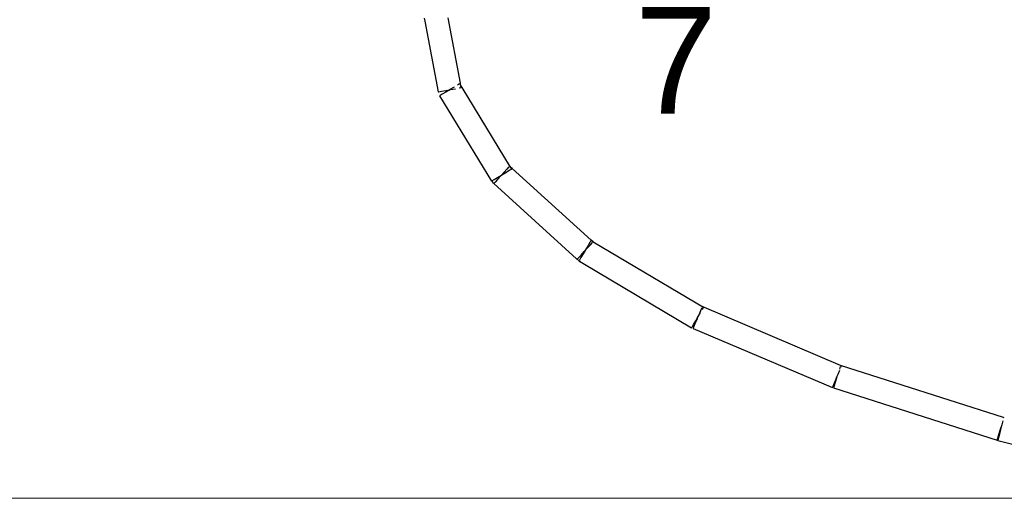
# Model space of a CAD drawing. Header units: millimetres. Extents: x 4476663 to 4477054, y -30323851 to -30323414.
# Tile 200 of 256: x 4476893.157 to 4476895.008, y -30323529.868 to -30323528.969. Entities that reach past the tile are written whole.
import ezdxf

# ---------------------------------------------------------------- set-up
doc = ezdxf.new("R2010")
doc.units = ezdxf.units.MM
doc.linetypes.add('NULL', pattern=[0])
for name, color, linetype, lineweight in [('CE-Condutos (Teto)', 1, 'Continuous', 25), ('IFC-Parede padrão-Contorno', 44, 'Continuous', 5), ('Textos', 7, 'Continuous', 9)]:
    doc.layers.add(name, color=color, linetype=linetype, lineweight=lineweight)
doc.styles.add('ARIAL', font='arial.ttf')

msp = doc.modelspace()

# ---------------------------------------------------------------- linework, layer by layer
at = {"layer": 'CE-Condutos (Teto)'}
for p, q in [((4476893.9175, -30323528.9664), (4476893.9185, -30323528.9716)), ((4476893.9852, -30323529.0885), (4476893.9623, -30323528.9654)), ((4476893.9185, -30323528.9716), (4476893.9433, -30323529.1047)), ((4476893.9657, -30323529.1003), (4476893.9653, -30323529.1006)), ((4476893.9653, -30323529.1006), (4476893.967, -30323529.1003)), ((4476893.9735, -30323529.0956), (4476893.9657, -30323529.1003)), ((4476893.967, -30323529.1003), (4476893.9758, -30323529.0986)), ((4476893.9836, -30323529.0894), (4476893.9798, -30323529.0918)), ((4476893.9828, -30323529.0973), (4476893.9867, -30323529.0966)), ((4476893.9857, -30323529.0915), (4476893.9852, -30323529.0885)), ((4476893.9867, -30323529.0966), (4476893.9857, -30323529.0915)), ((4476893.9886, -30323529.0963), (4476893.9857, -30323529.0915)), ((4476894.0797, -30323529.246), (4476893.9886, -30323529.0963)), ((4476893.9433, -30323529.1047), (4476893.9449, -30323529.1044)), ((4476893.9449, -30323529.1044), (4476893.9501, -30323529.1034)), ((4476893.9472, -30323529.1116), (4476893.9462, -30323529.1122)), ((4476893.9462, -30323529.1122), (4476894.0436, -30323529.2725)), ((4476893.9513, -30323529.1091), (4476893.9472, -30323529.1116)), ((4476893.9501, -30323529.1034), (4476893.9579, -30323529.102)), ((4476893.9579, -30323529.1051), (4476893.9513, -30323529.1091)), ((4476893.9579, -30323529.102), (4476893.9653, -30323529.1006)), ((4476893.9653, -30323529.1006), (4476893.9579, -30323529.1051)), ((4476894.0764, -30323529.2457), (4476894.0728, -30323529.2498)), ((4476894.0827, -30323529.2487), (4476894.0797, -30323529.246)), ((4476894.0817, -30323529.2493), (4476894.0797, -30323529.246)), ((4476894.0488, -30323529.2693), (4476894.0553, -30323529.2654)), ((4476894.0611, -30323529.2627), (4476894.0552, -30323529.2692)), ((4476894.0553, -30323529.2654), (4476894.0627, -30323529.2609)), ((4476894.0627, -30323529.2609), (4476894.0611, -30323529.2627)), ((4476894.0673, -30323529.2558), (4476894.0627, -30323529.2609)), ((4476894.0627, -30323529.2609), (4476894.0632, -30323529.2606)), ((4476894.0632, -30323529.2606), (4476894.0709, -30323529.2559)), ((4476894.0728, -30323529.2498), (4476894.0673, -30323529.2558)), ((4476894.0709, -30323529.2559), (4476894.0772, -30323529.252)), ((4476894.0772, -30323529.252), (4476894.0811, -30323529.2497)), ((4476894.0811, -30323529.2497), (4476894.0817, -30323529.2493)), ((4476894.2312, -30323529.3834), (4476894.0827, -30323529.2487)), ((4476894.0436, -30323529.2725), (4476894.0442, -30323529.2721)), ((4476894.0442, -30323529.2721), (4476894.0447, -30323529.2719)), ((4476894.0442, -30323529.2721), (4476894.0468, -30323529.276)), ((4476894.0447, -30323529.2719), (4476894.0488, -30323529.2693)), ((4476894.0468, -30323529.276), (4476894.0472, -30323529.2767)), ((4476894.0505, -30323529.2743), (4476894.048, -30323529.2771)), ((4476894.048, -30323529.2771), (4476894.2036, -30323529.4181)), ((4476894.0552, -30323529.2692), (4476894.0505, -30323529.2743)), ((4476894.2252, -30323529.3936), (4476894.2206, -30323529.4012)), ((4476894.2242, -30323529.3979), (4476894.2296, -30323529.3919)), ((4476894.2287, -30323529.3876), (4476894.2252, -30323529.3936)), ((4476894.2307, -30323529.3842), (4476894.2287, -30323529.3876)), ((4476894.2296, -30323529.3919), (4476894.2333, -30323529.3879)), ((4476894.2345, -30323529.3865), (4476894.2307, -30323529.3842)), ((4476894.2346, -30323529.3864), (4476894.2312, -30323529.3834)), ((4476894.2345, -30323529.3865), (4476894.2346, -30323529.3864)), ((4476894.235, -30323529.3868), (4476894.2345, -30323529.3865)), ((4476894.4424, -30323529.51), (4476894.235, -30323529.3868)), ((4476894.2074, -30323529.4165), (4476894.212, -30323529.4114)), ((4476894.2159, -30323529.4092), (4476894.2118, -30323529.4161)), ((4476894.212, -30323529.4114), (4476894.2179, -30323529.4048)), ((4476894.2195, -30323529.403), (4476894.2159, -30323529.4092)), ((4476894.2179, -30323529.4048), (4476894.2195, -30323529.403)), ((4476894.2195, -30323529.403), (4476894.2242, -30323529.3979)), ((4476894.2206, -30323529.4012), (4476894.2195, -30323529.403)), ((4476894.2036, -30323529.4181), (4476894.2048, -30323529.4193)), ((4476894.2036, -30323529.4181), (4476894.2041, -30323529.4189)), ((4476894.2041, -30323529.4189), (4476894.2084, -30323529.4218)), ((4476894.2048, -30323529.4193), (4476894.2074, -30323529.4165)), ((4476894.2084, -30323529.4218), (4476894.2081, -30323529.4223)), ((4476894.2081, -30323529.4223), (4476894.2154, -30323529.4266)), ((4476894.209, -30323529.4207), (4476894.2084, -30323529.4218)), ((4476894.2084, -30323529.4218), (4476894.2112, -30323529.4237)), ((4476894.2118, -30323529.4161), (4476894.209, -30323529.4207)), ((4476894.2154, -30323529.4266), (4476894.4198, -30323529.548)), ((4476894.4323, -30323529.527), (4476894.4368, -30323529.5194)), ((4476894.4365, -30323529.5164), (4476894.4332, -30323529.5241)), ((4476894.4389, -30323529.5107), (4476894.4365, -30323529.5164)), ((4476894.4399, -30323529.5082), (4476894.4398, -30323529.5085)), ((4476894.7, -30323529.6186), (4476894.4399, -30323529.5082)), ((4476894.4404, -30323529.5133), (4476894.4424, -30323529.51)), ((4476894.4207, -30323529.5465), (4476894.4234, -30323529.5418)), ((4476894.4234, -30323529.5418), (4476894.4275, -30323529.535)), ((4476894.4262, -30323529.5406), (4476894.4237, -30323529.5465)), ((4476894.4295, -30323529.5327), (4476894.4262, -30323529.5406)), ((4476894.4275, -30323529.535), (4476894.4312, -30323529.5288)), ((4476894.4312, -30323529.5288), (4476894.4295, -30323529.5327)), ((4476894.4312, -30323529.5288), (4476894.4323, -30323529.527)), ((4476894.4198, -30323529.548), (4476894.4207, -30323529.5465)), ((4476894.4237, -30323529.5465), (4476894.4225, -30323529.5492)), ((4476894.4225, -30323529.5492), (4476894.6844, -30323529.6604)), ((4476895.0061, -30323529.7164), (4476894.6999, -30323529.6186)), ((4476894.7018, -30323529.6194), (4476894.7, -30323529.6186)), ((4476894.6931, -30323529.6399), (4476894.6951, -30323529.6353)), ((4476894.6951, -30323529.6353), (4476894.6984, -30323529.6275)), ((4476894.6993, -30323529.6204), (4476894.6977, -30323529.6256)), ((4476894.7008, -30323529.6219), (4476894.7018, -30323529.6194)), ((4476894.6856, -30323529.6576), (4476894.6881, -30323529.6517)), ((4476894.6897, -30323529.6505), (4476894.6876, -30323529.6571)), ((4476894.6881, -30323529.6517), (4476894.6914, -30323529.6439)), ((4476894.6924, -30323529.642), (4476894.6897, -30323529.6505)), ((4476894.6914, -30323529.6439), (4476894.6931, -30323529.6399)), ((4476894.6931, -30323529.6399), (4476894.6924, -30323529.642)), ((4476894.6844, -30323529.6604), (4476894.6856, -30323529.6576)), ((4476894.6876, -30323529.6571), (4476894.6864, -30323529.6608)), ((4476894.6864, -30323529.6608), (4476894.994, -30323529.759)), ((4476895.0046, -30323529.7226), (4476895.0027, -30323529.7301)), ((4476895.0075, -30323529.7169), (4476895.0061, -30323529.7164)), ((4476894.9983, -30323529.7477), (4476894.9965, -30323529.7549)), ((4476894.9973, -30323529.7488), (4476895, -30323529.7403)), ((4476895.0005, -30323529.739), (4476894.9983, -30323529.7477)), ((4476895, -30323529.7403), (4476895.0007, -30323529.7382)), ((4476895.0007, -30323529.7382), (4476895.0005, -30323529.739)), ((4476895.0027, -30323529.7301), (4476895.0007, -30323529.7382)), ((4476895.0007, -30323529.7382), (4476895.0028, -30323529.7315)), ((4476894.994, -30323529.759), (4476894.9952, -30323529.7554)), ((4476894.9952, -30323529.7554), (4476894.9973, -30323529.7488)), ((4476894.9955, -30323529.7591), (4476894.9953, -30323529.7597)), ((4476894.9953, -30323529.7597), (4476895.344, -30323529.8469)), ((4476894.9965, -30323529.7549), (4476894.9955, -30323529.7591))]:
    msp.add_line(p, q, dxfattribs=at)
at = {"layer": 'IFC-Parede padrão-Contorno', "color": 8, "lineweight": 5}
msp.add_line((4476890.1033, -30323529.8684), (4476896.1722, -30323529.8684), dxfattribs=at)

# ---------------------------------------------------------------- texts
at = {"layer": 'Textos', "linetype": 'NULL', "insert": (4476894.3127, -30323529.1454), "char_height": 0.2, "width": 0.310671, "attachment_point": 7, "line_spacing_factor": 0.6, "style": 'ARIAL'}
msp.add_mtext('7', dxfattribs=at)

doc.saveas('drawing.dxf')
